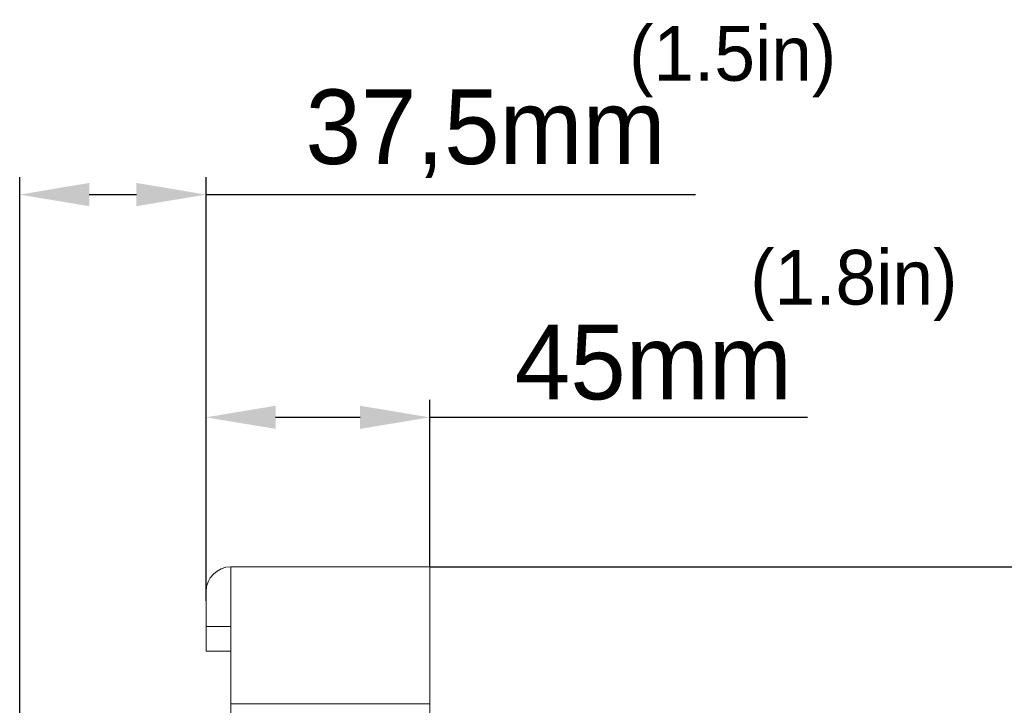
# Model space of a CAD drawing. Header units: millimetres. Extents: x 29170 to 33192, y 579 to 3108.
# Tile 31 of 256: x 29995 to 30193, y 1538 to 1676. Entities that reach past the tile are written whole.
import ezdxf

# ---------------------------------------------------------------- set-up
doc = ezdxf.new("R2010")
doc.units = ezdxf.units.MM
doc.layers.add('细实线', color=7, linetype='Continuous', lineweight=13)
doc.dimstyles.new('ISO-25', dxfattribs={"dimtxt": 15, "dimasz": 14, "dimexe": 3.5, "dimexo": 0, "dimgap": 3.5, "dimtad": 1, "dimtxsty": 'Standard', "dimcen": 2.5, "dimadec": 0, "dimazin": 0, "dimtfac": 1, "dimtmove": 0, "dimatfit": 3, "dimfxl": 1, "dimarcsym": 0})

# ---------------------------------------------------------------- blocks, each defined once
blk = doc.blocks.new('*D49')
at = {"layer": 'Defpoints', "color": 0, "transparency": 16777216}
for p in [(30077.71, 1565.81), (30025.21, 1192.81), (30232.63, 1192.81)]:
    blk.add_point(p, dxfattribs=at)
at = {"layer": '细实线', "color": 0, "lineweight": -2, "transparency": 16777216}
for p, q in [((30077.71, 1565.81), (30236.13, 1565.81)), ((30232.63, 1551.81), (30232.63, 1206.81)), ((30025.21, 1192.81), (30236.13, 1192.81))]:
    blk.add_line(p, q, dxfattribs=at)
at = {"layer": '细实线', "color": 0, "transparency": 16777216}
for points in [[(30230.3, 1551.81), (30234.97, 1551.81), (30232.63, 1565.81)], [(30230.3, 1206.81), (30234.97, 1206.81), (30232.63, 1192.81)]]:
    blk.add_solid(points, dxfattribs=at)
at = {"layer": '细实线', "color": 0, "transparency": 16777216, "insert": (30221.63, 1379.31), "char_height": 15, "attachment_point": 5, "rotation": 90}
blk.add_mtext('373mm', dxfattribs=at)
blk = doc.blocks.new('*D50')
at = {"layer": 'Defpoints', "color": 0, "transparency": 16777216}
for p in [(30077.71, 1595.86), (30077.71, 1565.81), (30032.71, 1558.96)]:
    blk.add_point(p, dxfattribs=at)
at = {"layer": '细实线', "color": 0, "lineweight": -2, "transparency": 16777216}
for p, q in [((30032.71, 1558.96), (30032.71, 1599.36)), ((30077.71, 1565.81), (30077.71, 1599.36)), ((30046.71, 1595.86), (30063.71, 1595.86)), ((30077.71, 1595.86), (30153.71, 1595.86))]:
    blk.add_line(p, q, dxfattribs=at)
at = {"layer": '细实线', "color": 0, "transparency": 16777216}
for points in [[(30046.71, 1598.19), (30046.71, 1593.53), (30032.71, 1595.86)], [(30063.71, 1598.19), (30063.71, 1593.53), (30077.71, 1595.86)]]:
    blk.add_solid(points, dxfattribs=at)
at = {"layer": '细实线', "color": 0, "transparency": 16777216, "insert": (30122.71, 1606.86), "char_height": 15, "attachment_point": 5}
blk.add_mtext('45mm', dxfattribs=at)
blk = doc.blocks.new('*D51')
at = {"layer": 'Defpoints', "color": 0, "transparency": 16777216}
for p in [(30032.71, 1640.64), (30032.71, 1558.96), (29995.21, 1470.16)]:
    blk.add_point(p, dxfattribs=at)
at = {"layer": '细实线', "color": 0, "lineweight": -2, "transparency": 16777216}
for p, q in [((29995.21, 1470.16), (29995.21, 1644.14)), ((30032.71, 1558.96), (30032.71, 1644.14)), ((30009.21, 1640.64), (30018.71, 1640.64)), ((30032.71, 1640.64), (30131.21, 1640.64))]:
    blk.add_line(p, q, dxfattribs=at)
at = {"layer": '细实线', "color": 0, "transparency": 16777216}
for points in [[(30009.21, 1642.98), (30009.21, 1638.31), (29995.21, 1640.64)], [(30018.71, 1642.98), (30018.71, 1638.31), (30032.71, 1640.64)]]:
    blk.add_solid(points, dxfattribs=at)
at = {"layer": '细实线', "color": 0, "transparency": 16777216, "insert": (30088.96, 1652.89), "char_height": 15, "attachment_point": 5}
blk.add_mtext('37,5mm', dxfattribs=at)

msp = doc.modelspace()

# ---------------------------------------------------------------- linework, layer by layer
at = {"layer": '细实线'}
for p, q in [((30037.714, 1440.632), (30037.714, 1565.813)), ((30037.714, 1565.813), (30077.714, 1565.813)), ((30077.714, 1440.632), (30077.714, 1565.813)), ((30032.714, 1548.813), (30032.714, 1560.813)), ((30037.714, 1553.813), (30032.714, 1553.813)), ((30037.714, 1548.813), (30032.714, 1548.813)), ((30037.714, 1538.248), (30077.714, 1538.248))]:
    msp.add_line(p, q, dxfattribs=at)
msp.add_arc((30037.714, 1560.813), 5, 90, 180, dxfattribs=at)

# ---------------------------------------------------------------- texts
at = {"layer": '细实线', "char_height": 11, "width": 59.18778, "attachment_point": 1}
for s, insert in [('(1.5in)', (30117.822, 1674.53)), ('(1.8in)', (30142.209, 1629.527))]:
    msp.add_mtext(s, dxfattribs=dict(at, insert=insert))

# ---------------------------------------------------------------- dimensions: what is measured, and where the dimension line sits
at = {"layer": '细实线'}
for base, p1, p2, picture, middle in [((30032.714, 1640.643), (29995.214, 1470.163), (30032.714, 1558.96), '*D51', (30088.964, 1640.643)), ((30077.714, 1595.859), (30032.714, 1558.96), (30077.714, 1565.813), '*D50', (30122.714, 1595.859))]:
    dim = msp.add_linear_dim(base=base, p1=p1, p2=p2, text='<>mm', dimstyle='ISO-25', dxfattribs=at)
    dim.commit()
    dim.dimension.update_dxf_attribs({"geometry": picture, "text_midpoint": middle, "dimtype": 160})
dim = msp.add_linear_dim(base=(30232.632, 1192.813), p1=(30077.714, 1565.813), p2=(30025.214, 1192.813), angle=90, text='<>mm', dimstyle='ISO-25', dxfattribs=at)
dim.commit()
dim.dimension.update_dxf_attribs({"geometry": '*D49', "text_midpoint": (30221.632, 1379.313)})

doc.saveas('drawing.dxf')
